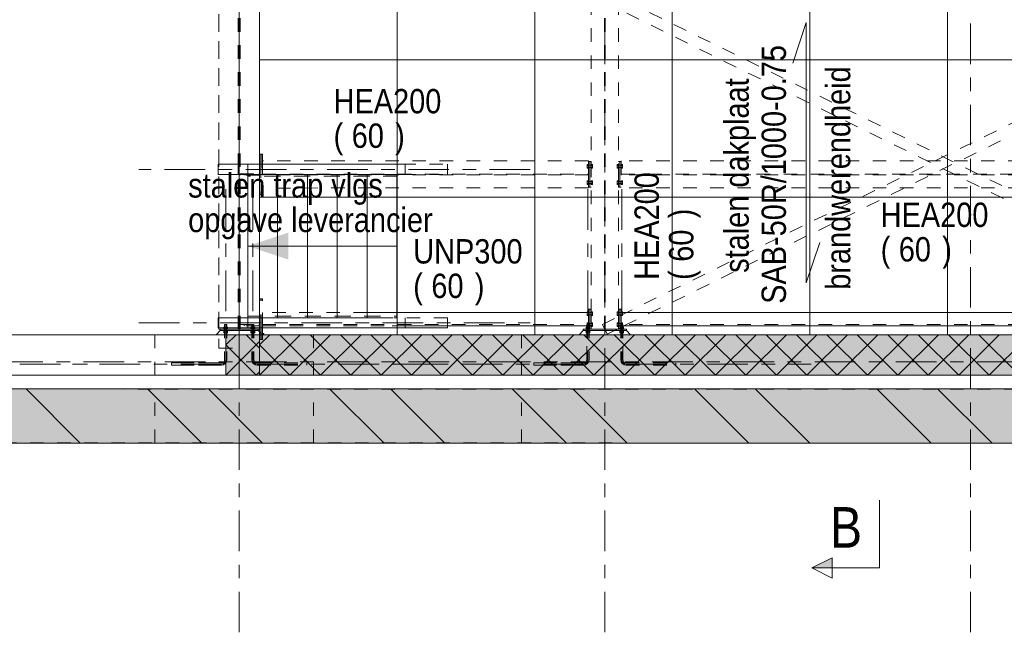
# Model space of a CAD drawing. Header units: millimetres. Extents: x -923 to -82, y -1402 to -808.
# Tile 58 of 109: x -706 to -633, y -1103 to -1058. Entities that reach past the tile are written whole.
import ezdxf

# ---------------------------------------------------------------- set-up
doc = ezdxf.new("R2010")
doc.units = ezdxf.units.MM
for name, pattern in [('XKITLINE00', [0]), ('XKITLINE01', [4, 1, -1, 1, -1]), ('XKITLINE02', [4, 2, -2]), ('XKITLINE03', [6, 3, -1, 1, -1])]:
    doc.linetypes.add(name, pattern=pattern)
for name, color, linetype, lineweight in [('Bout', 3, 'Continuous', 0), ('Grafisch object', 3, 'Continuous', 0), ('Onderbreken', 7, 'Continuous', 0), ('Onderdeel', 2, 'Continuous', 0), ('Onderdeel label', 2, 'Continuous', 0), ('Stramien', 4, 'Continuous', 0), ('Tekst', 7, 'Continuous', 0)]:
    doc.layers.add(name, color=color, linetype=linetype, lineweight=lineweight)
doc.styles.add('ARIAL', font='arial.ttf')

msp = doc.modelspace()

# ---------------------------------------------------------------- hatches: boundary and pattern name
at = {"layer": 'Grafisch object'}
msp.add_hatch(color=256, dxfattribs=at).paths.add_polyline_path([(-688.68, -1074.467), (-685.68, -1073.467), (-685.68, -1075.467)], flags=17)
at = {"layer": 'Onderbreken'}
msp.add_hatch(color=256, dxfattribs=at).paths.add_polyline_path([(-645.519, -1098.256), (-647.019, -1098.256), (-645.519, -1097.506)], flags=17)
at = {"layer": 'Onderdeel'}
for points in [[(-687.814, -1084.014), (-690.307, -1084.014), (-690.307, -1081.014), (-687.814, -1081.014)], [(-480.816, -1084.014), (-687.814, -1084.014), (-687.814, -1081.014), (-480.816, -1081.014)], [(-463.764, -1089.034), (-862.763, -1089.023), (-862.763, -1085.023), (-463.763, -1085.034)]]:
    msp.add_hatch(color=256, dxfattribs=at).paths.add_polyline_path(points, flags=17)

# ---------------------------------------------------------------- linework, layer by layer
at = {"layer": 'Bout', "linetype": 'XKITLINE02', "lineweight": 0}
for p, q in [((-663.524, -1068.431), (-663.624, -1068.431)), ((-663.624, -1068.708), (-663.624, -1068.431)), ((-663.624, -1068.5), (-663.524, -1068.5)), ((-663.624, -1068.639), (-663.524, -1068.639)), ((-663.624, -1068.708), (-663.524, -1068.708)), ((-663.524, -1068.708), (-663.524, -1068.431)), ((-663.524, -1068.479), (-663.424, -1068.479)), ((-663.524, -1068.489), (-663.314, -1068.489)), ((-663.524, -1068.649), (-663.314, -1068.649)), ((-663.524, -1068.659), (-663.424, -1068.659)), ((-663.424, -1068.659), (-663.424, -1068.479)), ((-663.414, -1068.479), (-663.314, -1068.479)), ((-663.414, -1068.659), (-663.414, -1068.479)), ((-663.414, -1068.659), (-663.314, -1068.659)), ((-663.214, -1068.431), (-663.314, -1068.431)), ((-663.314, -1068.708), (-663.314, -1068.431)), ((-663.314, -1068.5), (-663.214, -1068.5)), ((-663.314, -1068.639), (-663.214, -1068.639)), ((-663.314, -1068.708), (-663.214, -1068.708)), ((-663.214, -1068.708), (-663.214, -1068.431)), ((-661.414, -1068.431), (-661.414, -1068.708)), ((-661.414, -1068.431), (-661.314, -1068.431)), ((-661.414, -1068.5), (-661.314, -1068.5)), ((-661.414, -1068.639), (-661.314, -1068.639)), ((-661.414, -1068.708), (-661.314, -1068.708)), ((-661.314, -1068.708), (-661.314, -1068.431)), ((-661.314, -1068.479), (-661.214, -1068.479)), ((-661.314, -1068.489), (-661.104, -1068.489)), ((-661.314, -1068.649), (-661.104, -1068.649)), ((-661.314, -1068.659), (-661.214, -1068.659)), ((-661.214, -1068.479), (-661.214, -1068.659)), ((-661.204, -1068.479), (-661.104, -1068.479)), ((-661.204, -1068.659), (-661.204, -1068.479)), ((-661.204, -1068.659), (-661.104, -1068.659)), ((-661.104, -1068.431), (-661.104, -1068.708)), ((-661.104, -1068.431), (-661.004, -1068.431)), ((-661.104, -1068.5), (-661.004, -1068.5)), ((-661.104, -1068.639), (-661.004, -1068.639)), ((-661.104, -1068.708), (-661.004, -1068.708)), ((-661.004, -1068.708), (-661.004, -1068.431)), ((-663.524, -1069.631), (-663.624, -1069.631)), ((-663.624, -1069.908), (-663.624, -1069.631)), ((-663.624, -1069.7), (-663.524, -1069.7)), ((-663.524, -1069.908), (-663.524, -1069.631)), ((-663.524, -1069.679), (-663.424, -1069.679)), ((-663.524, -1069.689), (-663.314, -1069.689)), ((-663.424, -1069.859), (-663.424, -1069.679)), ((-663.414, -1069.679), (-663.314, -1069.679)), ((-663.414, -1069.679), (-663.414, -1069.859)), ((-663.214, -1069.631), (-663.314, -1069.631)), ((-663.314, -1069.908), (-663.314, -1069.631)), ((-663.314, -1069.7), (-663.214, -1069.7)), ((-663.214, -1069.908), (-663.214, -1069.631)), ((-661.414, -1069.631), (-661.414, -1069.908)), ((-661.414, -1069.631), (-661.314, -1069.631)), ((-661.414, -1069.7), (-661.314, -1069.7)), ((-661.314, -1069.908), (-661.314, -1069.631)), ((-661.314, -1069.679), (-661.214, -1069.679)), ((-661.314, -1069.689), (-661.104, -1069.689)), ((-661.214, -1069.859), (-661.214, -1069.679)), ((-661.204, -1069.679), (-661.104, -1069.679)), ((-661.204, -1069.859), (-661.204, -1069.679)), ((-661.104, -1069.631), (-661.104, -1069.908)), ((-661.104, -1069.631), (-661.004, -1069.631)), ((-661.104, -1069.7), (-661.004, -1069.7)), ((-661.004, -1069.908), (-661.004, -1069.631)), ((-663.624, -1069.839), (-663.524, -1069.839)), ((-663.624, -1069.908), (-663.524, -1069.908)), ((-663.524, -1069.849), (-663.314, -1069.849)), ((-663.524, -1069.859), (-663.424, -1069.859)), ((-663.414, -1069.859), (-663.314, -1069.859)), ((-663.314, -1069.839), (-663.214, -1069.839)), ((-663.314, -1069.908), (-663.214, -1069.908)), ((-661.414, -1069.839), (-661.314, -1069.839)), ((-661.414, -1069.908), (-661.314, -1069.908)), ((-661.314, -1069.849), (-661.104, -1069.849)), ((-661.314, -1069.859), (-661.214, -1069.859)), ((-661.204, -1069.859), (-661.104, -1069.859)), ((-661.104, -1069.839), (-661.004, -1069.839)), ((-661.104, -1069.908), (-661.004, -1069.908)), ((-663.524, -1079.325), (-663.624, -1079.325)), ((-663.624, -1079.602), (-663.624, -1079.325)), ((-663.624, -1079.394), (-663.524, -1079.394)), ((-663.624, -1079.533), (-663.524, -1079.533)), ((-663.624, -1079.602), (-663.524, -1079.602)), ((-663.524, -1079.602), (-663.524, -1079.325)), ((-663.524, -1079.374), (-663.424, -1079.374)), ((-663.524, -1079.384), (-663.424, -1079.384)), ((-663.524, -1079.544), (-663.424, -1079.544)), ((-663.524, -1079.554), (-663.424, -1079.554)), ((-663.424, -1079.554), (-663.424, -1079.374)), ((-663.414, -1079.374), (-663.314, -1079.374)), ((-663.414, -1079.554), (-663.414, -1079.374)), ((-663.414, -1079.384), (-663.314, -1079.384)), ((-663.414, -1079.544), (-663.314, -1079.544)), ((-663.414, -1079.554), (-663.314, -1079.554)), ((-663.214, -1079.325), (-663.314, -1079.325)), ((-663.314, -1079.602), (-663.314, -1079.325)), ((-663.314, -1079.394), (-663.214, -1079.394)), ((-663.314, -1079.533), (-663.214, -1079.533)), ((-663.314, -1079.602), (-663.214, -1079.602)), ((-663.214, -1079.602), (-663.214, -1079.325)), ((-661.414, -1079.325), (-661.414, -1079.602)), ((-661.414, -1079.325), (-661.314, -1079.325)), ((-661.414, -1079.395), (-661.314, -1079.395)), ((-661.414, -1079.533), (-661.314, -1079.533)), ((-661.414, -1079.602), (-661.314, -1079.602)), ((-661.314, -1079.602), (-661.314, -1079.325)), ((-661.314, -1079.374), (-661.214, -1079.374)), ((-661.314, -1079.384), (-661.214, -1079.384)), ((-661.314, -1079.544), (-661.214, -1079.544)), ((-661.314, -1079.554), (-661.214, -1079.554)), ((-661.214, -1079.554), (-661.214, -1079.374)), ((-661.204, -1079.374), (-661.104, -1079.374)), ((-661.204, -1079.554), (-661.204, -1079.374)), ((-661.204, -1079.384), (-661.104, -1079.384)), ((-661.204, -1079.544), (-661.104, -1079.544)), ((-661.204, -1079.554), (-661.104, -1079.554)), ((-661.104, -1079.325), (-661.104, -1079.602)), ((-661.104, -1079.325), (-661.004, -1079.325)), ((-661.104, -1079.395), (-661.004, -1079.395)), ((-661.104, -1079.533), (-661.004, -1079.533)), ((-661.104, -1079.602), (-661.004, -1079.602)), ((-661.004, -1079.602), (-661.004, -1079.325)), ((-663.524, -1080.125), (-663.624, -1080.125)), ((-663.624, -1080.402), (-663.624, -1080.125)), ((-663.624, -1080.194), (-663.524, -1080.194)), ((-663.624, -1080.333), (-663.524, -1080.333)), ((-663.624, -1080.402), (-663.524, -1080.402)), ((-663.524, -1080.402), (-663.524, -1080.125)), ((-663.524, -1080.174), (-663.424, -1080.174)), ((-663.524, -1080.184), (-663.424, -1080.184)), ((-663.524, -1080.344), (-663.424, -1080.344)), ((-663.524, -1080.354), (-663.424, -1080.354)), ((-663.424, -1080.354), (-663.424, -1080.174)), ((-663.414, -1080.174), (-663.314, -1080.174)), ((-663.414, -1080.354), (-663.414, -1080.174)), ((-663.414, -1080.184), (-663.314, -1080.184)), ((-663.414, -1080.344), (-663.314, -1080.344)), ((-663.414, -1080.354), (-663.314, -1080.354)), ((-663.214, -1080.125), (-663.314, -1080.125)), ((-663.314, -1080.402), (-663.314, -1080.125)), ((-663.314, -1080.194), (-663.214, -1080.194)), ((-663.314, -1080.333), (-663.214, -1080.333)), ((-663.314, -1080.402), (-663.214, -1080.402)), ((-663.214, -1080.402), (-663.214, -1080.125)), ((-661.414, -1080.125), (-661.414, -1080.402)), ((-661.414, -1080.125), (-661.314, -1080.125)), ((-661.414, -1080.195), (-661.314, -1080.195)), ((-661.414, -1080.333), (-661.314, -1080.333)), ((-661.414, -1080.402), (-661.314, -1080.402)), ((-661.314, -1080.402), (-661.314, -1080.125)), ((-661.314, -1080.174), (-661.214, -1080.174)), ((-661.314, -1080.184), (-661.104, -1080.184)), ((-661.314, -1080.344), (-661.104, -1080.344)), ((-661.314, -1080.354), (-661.214, -1080.354)), ((-661.214, -1080.354), (-661.214, -1080.174)), ((-661.204, -1080.174), (-661.104, -1080.174)), ((-661.204, -1080.354), (-661.204, -1080.174)), ((-661.204, -1080.354), (-661.104, -1080.354)), ((-661.104, -1080.125), (-661.104, -1080.402)), ((-661.104, -1080.125), (-661.004, -1080.125)), ((-661.104, -1080.195), (-661.004, -1080.195)), ((-661.104, -1080.333), (-661.004, -1080.333)), ((-661.104, -1080.402), (-661.004, -1080.402)), ((-661.004, -1080.402), (-661.004, -1080.125))]:
    msp.add_line(p, q, dxfattribs=at)
at = {"layer": 'Bout', "linetype": 'XKITLINE00', "lineweight": 0}
for p, q in [((-663.424, -1079.384), (-663.414, -1079.384)), ((-663.424, -1079.544), (-663.414, -1079.544)), ((-661.214, -1079.384), (-661.204, -1079.384)), ((-661.214, -1079.544), (-661.204, -1079.544)), ((-663.424, -1080.184), (-663.414, -1080.184)), ((-663.424, -1080.344), (-663.414, -1080.344)), ((-687.605, -1080.925), (-687.505, -1080.925)), ((-687.605, -1080.995), (-687.505, -1080.995)), ((-687.505, -1080.925), (-687.505, -1081.014))]:
    msp.add_line(p, q, dxfattribs=at)
at = {"layer": 'Grafisch object', "linetype": 'XKITLINE00', "lineweight": 0}
for p, q in [((-687.814, -1055.137), (-687.814, -1081.014)), ((-687.814, -1081.013), (-687.814, -1055.148)), ((-677.654, -1081.014), (-677.654, -1055.137)), ((-667.494, -1081.014), (-667.494, -1055.137)), ((-657.334, -1081.014), (-657.334, -1055.137)), ((-647.174, -1081.014), (-647.174, -1055.137)), ((-637.014, -1081.014), (-637.014, -1055.137)), ((-687.814, -1060.694), (-687.814, -1060.694)), ((-687.814, -1060.694), (-595.437, -1060.694)), ((-687.814, -1070.854), (-687.814, -1070.854)), ((-687.814, -1070.854), (-595.437, -1070.854)), ((-677.681, -1074.467), (-688.68, -1074.467)), ((-687.814, -1081.014), (-595.437, -1081.014))]:
    msp.add_line(p, q, dxfattribs=at)
at = {"layer": 'Onderbreken', "linetype": 'XKITLINE00', "lineweight": 0}
for p, q in [((-642.019, -1098.256), (-642.019, -1093.256)), ((-647.019, -1098.256), (-645.519, -1097.506)), ((-645.519, -1097.506), (-645.519, -1099.006)), ((-645.519, -1099.006), (-647.019, -1098.256)), ((-642.019, -1098.256), (-647.019, -1098.256))]:
    msp.add_line(p, q, dxfattribs=at)
at = {"layer": 'Onderdeel', "linetype": 'XKITLINE01', "lineweight": 0}
for p, q in [((-690.817, -943.316), (-690.817, -1082.014)), ((-690.817, -943.316), (-690.817, -1082.014)), ((-690.815, -1080.614), (-690.816, -943.716)), ((-689.387, -1080.614), (-689.389, -943.716)), ((-689.317, -1082.014), (-689.317, -943.316)), ((-689.242, -1080.614), (-689.244, -943.716)), ((-663.314, -1079.364), (-663.314, -1056.514)), ((-662.491, -1056.372), (-613.729, -1080.364)), ((-662.347, -1080.614), (-662.347, -1056.179)), ((-662.282, -1080.614), (-662.282, -1056.179)), ((-661.314, -1079.364), (-661.314, -1056.514)), ((-661.204, -1079.622), (-614.237, -1056.514)), ((-660.9, -1080.364), (-612.138, -1056.372)), ((-660.804, -1056.311), (-613.424, -1079.622)), ((-687.815, -1070.67), (-687.815, -1067.67)), ((-687.705, -1067.67), (-687.605, -1067.67)), ((-687.705, -1070.67), (-687.705, -1067.67)), ((-687.605, -1067.67), (-687.605, -1070.67)), ((-663.524, -1068.169), (-687.605, -1068.17)), ((-687.605, -1068.17), (-687.605, -1070.17)), ((-663.524, -1068.169), (-663.524, -1070.169)), ((-663.524, -1070.119), (-663.524, -1068.219)), ((-663.524, -1068.219), (-663.424, -1068.219)), ((-663.424, -1068.219), (-663.424, -1070.119)), ((-663.414, -1070.119), (-663.414, -1068.219)), ((-663.414, -1068.219), (-663.314, -1068.219)), ((-663.314, -1068.219), (-663.314, -1070.119)), ((-661.314, -1068.219), (-661.214, -1068.219)), ((-661.314, -1070.119), (-661.314, -1068.219)), ((-661.214, -1068.219), (-661.214, -1070.119)), ((-661.204, -1068.219), (-661.104, -1068.219)), ((-661.204, -1070.119), (-661.204, -1068.219)), ((-613.524, -1068.169), (-661.104, -1068.169)), ((-661.104, -1068.169), (-661.104, -1070.169)), ((-661.104, -1068.219), (-661.104, -1070.119)), ((-689.405, -1069.169), (-689.405, -1068.419)), ((-688.681, -1068.419), (-689.405, -1068.419)), ((-689.405, -1068.419), (-689.405, -1069.169)), ((-689.317, -1069.169), (-689.317, -1068.419)), ((-689.292, -1068.419), (-688.681, -1068.419)), ((-687.815, -1080.514), (-687.815, -1068.419)), ((-687.715, -1068.419), (-687.715, -1070.67)), ((-677.276, -1068.419), (-673.948, -1068.419)), ((-677.072, -1069.169), (-677.072, -1068.419)), ((-673.948, -1069.169), (-673.948, -1068.419)), ((-688.681, -1069.169), (-689.405, -1069.169)), ((-689.292, -1069.169), (-688.681, -1069.169)), ((-689.242, -1069.22), (-689.242, -1069.12)), ((-689.242, -1069.12), (-687.842, -1069.12)), ((-687.842, -1069.22), (-689.242, -1069.22)), ((-688.942, -1069.22), (-688.942, -1069.12)), ((-686.48, -1069.169), (-688.68, -1069.169)), ((-686.48, -1069.289), (-688.68, -1069.289)), ((-687.842, -1069.12), (-687.842, -1069.22)), ((-687.605, -1069.137), (-663.524, -1069.137)), ((-663.524, -1069.202), (-687.605, -1069.202)), ((-686.48, -1069.169), (-686.48, -1079.764)), ((-684.28, -1069.169), (-686.48, -1069.169)), ((-684.28, -1069.289), (-686.48, -1069.289)), ((-684.28, -1069.169), (-684.28, -1079.764)), ((-682.08, -1069.169), (-684.28, -1069.169)), ((-682.08, -1069.289), (-684.28, -1069.289)), ((-682.081, -1069.169), (-682.081, -1079.764)), ((-679.881, -1069.169), (-682.081, -1069.169)), ((-679.881, -1069.289), (-682.081, -1069.289)), ((-679.881, -1069.169), (-679.881, -1079.764)), ((-677.681, -1069.169), (-679.881, -1069.169)), ((-677.681, -1069.289), (-679.881, -1069.289)), ((-677.276, -1069.169), (-673.948, -1069.169)), ((-661.104, -1069.137), (-613.524, -1069.136)), ((-613.524, -1069.201), (-661.104, -1069.202)), ((-663.524, -1070.169), (-687.605, -1070.17)), ((-663.424, -1070.119), (-663.524, -1070.119)), ((-663.314, -1070.119), (-663.414, -1070.119)), ((-661.214, -1070.119), (-661.314, -1070.119)), ((-661.104, -1070.119), (-661.204, -1070.119)), ((-613.524, -1070.169), (-661.104, -1070.169)), ((-687.715, -1070.67), (-687.815, -1070.67)), ((-687.605, -1070.67), (-687.705, -1070.67)), ((-687.815, -1078.364), (-687.715, -1078.364)), ((-687.815, -1080.614), (-687.815, -1078.364)), ((-687.715, -1080.514), (-687.715, -1078.364)), ((-687.705, -1078.364), (-687.605, -1078.364)), ((-687.705, -1080.514), (-687.705, -1078.364)), ((-687.605, -1080.514), (-687.605, -1078.364)), ((-663.414, -1079.114), (-663.314, -1079.114)), ((-663.414, -1079.364), (-663.414, -1079.114)), ((-663.314, -1079.114), (-663.314, -1080.614)), ((-661.314, -1079.114), (-661.214, -1079.114)), ((-661.314, -1080.614), (-661.314, -1079.114)), ((-661.214, -1079.364), (-661.214, -1079.114)), ((-689.405, -1080.514), (-689.405, -1079.764)), ((-689.405, -1079.764), (-689.405, -1080.514)), ((-688.681, -1079.764), (-689.405, -1079.764)), ((-689.317, -1080.514), (-689.317, -1079.764)), ((-688.68, -1079.644), (-686.48, -1079.644)), ((-688.68, -1079.764), (-686.48, -1079.764)), ((-679.881, -1079.364), (-687.605, -1079.364)), ((-687.605, -1079.364), (-687.605, -1080.364)), ((-686.48, -1079.644), (-684.28, -1079.644)), ((-686.48, -1079.764), (-684.28, -1079.764)), ((-684.28, -1079.644), (-682.08, -1079.644)), ((-684.28, -1079.764), (-682.08, -1079.764)), ((-682.081, -1079.644), (-679.881, -1079.644)), ((-682.081, -1079.764), (-679.881, -1079.764)), ((-679.881, -1079.644), (-677.681, -1079.644)), ((-679.881, -1079.764), (-677.681, -1079.764)), ((-673.948, -1079.764), (-678.014, -1079.764)), ((-677.681, -1079.764), (-677.681, -1079.364)), ((-677.072, -1080.514), (-677.072, -1079.764)), ((-673.948, -1080.364), (-673.948, -1079.764)), ((-663.524, -1080.364), (-663.524, -1079.364)), ((-662.491, -1080.255), (-661.214, -1079.627)), ((-661.104, -1080.364), (-661.104, -1079.364)), ((-689.317, -1080.614), (-690.815, -1080.614)), ((-690.815, -1080.614), (-689.387, -1080.614)), ((-690.715, -1080.614), (-690.715, -1080.714)), ((-690.715, -1080.614), (-687.915, -1080.614)), ((-690.465, -1080.574), (-690.165, -1080.574)), ((-690.465, -1080.574), (-690.465, -1080.614)), ((-690.165, -1080.574), (-690.465, -1080.574)), ((-690.465, -1080.574), (-690.465, -1080.614)), ((-690.465, -1080.614), (-690.165, -1080.614)), ((-690.165, -1080.614), (-690.465, -1080.614)), ((-690.176, -1080.454), (-690.453, -1080.454)), ((-690.453, -1080.454), (-690.453, -1080.574)), ((-690.453, -1080.454), (-690.176, -1080.454)), ((-690.453, -1080.454), (-690.453, -1080.574)), ((-690.176, -1080.574), (-690.453, -1080.574)), ((-690.453, -1080.574), (-690.176, -1080.574)), ((-690.395, -1080.264), (-690.235, -1080.264)), ((-690.395, -1080.264), (-690.395, -1082.864)), ((-690.235, -1080.264), (-690.395, -1080.264)), ((-690.395, -1080.264), (-690.395, -1082.864)), ((-690.235, -1080.264), (-690.235, -1082.864)), ((-690.235, -1080.264), (-690.235, -1082.864)), ((-690.176, -1080.454), (-690.176, -1080.574)), ((-690.176, -1080.454), (-690.176, -1080.574)), ((-690.165, -1080.574), (-690.165, -1080.614)), ((-690.165, -1080.574), (-690.165, -1080.614)), ((-689.405, -1080.514), (-688.681, -1080.514)), ((-689.242, -1080.364), (-689.242, -1080.264)), ((-689.242, -1080.264), (-687.842, -1080.264)), ((-687.842, -1080.364), (-689.242, -1080.364)), ((-688.942, -1080.364), (-688.942, -1080.264)), ((-688.165, -1080.574), (-688.465, -1080.574)), ((-688.465, -1080.574), (-688.465, -1080.614)), ((-688.465, -1080.574), (-688.165, -1080.574)), ((-688.465, -1080.574), (-688.465, -1080.614)), ((-688.165, -1080.614), (-688.465, -1080.614)), ((-688.465, -1080.614), (-688.165, -1080.614)), ((-688.176, -1080.454), (-688.453, -1080.454)), ((-688.453, -1080.454), (-688.453, -1080.574)), ((-688.453, -1080.454), (-688.176, -1080.454)), ((-688.453, -1080.454), (-688.453, -1080.574)), ((-688.176, -1080.574), (-688.453, -1080.574)), ((-688.453, -1080.574), (-688.176, -1080.574)), ((-688.235, -1080.264), (-688.395, -1080.264)), ((-688.395, -1080.264), (-688.395, -1082.864)), ((-688.395, -1080.264), (-688.235, -1080.264)), ((-688.395, -1080.264), (-688.395, -1082.864)), ((-688.235, -1080.264), (-688.235, -1082.864)), ((-688.235, -1080.264), (-688.235, -1082.864)), ((-688.176, -1080.454), (-688.176, -1080.574)), ((-688.176, -1080.454), (-688.176, -1080.574)), ((-688.165, -1080.574), (-688.165, -1080.614)), ((-688.165, -1080.574), (-688.165, -1080.614)), ((-687.842, -1080.264), (-687.842, -1080.364)), ((-687.605, -1080.264), (-663.524, -1080.264)), ((-687.605, -1080.364), (-678.014, -1080.364)), ((-663.414, -1080.574), (-663.714, -1080.574)), ((-663.714, -1080.574), (-663.714, -1080.614)), ((-663.714, -1080.614), (-663.414, -1080.614)), ((-663.414, -1080.614), (-663.714, -1080.614)), ((-663.426, -1080.454), (-663.703, -1080.454)), ((-663.703, -1080.454), (-663.703, -1080.574)), ((-663.703, -1080.574), (-663.426, -1080.574)), ((-663.426, -1080.574), (-663.703, -1080.574)), ((-663.644, -1080.264), (-663.484, -1080.264)), ((-663.644, -1080.364), (-663.644, -1080.264)), ((-663.484, -1080.264), (-663.644, -1080.264)), ((-663.644, -1080.264), (-663.644, -1082.864)), ((-663.644, -1082.864), (-663.644, -1080.454)), ((-663.524, -1080.454), (-663.426, -1080.454)), ((-663.524, -1080.574), (-663.424, -1080.574)), ((-663.484, -1080.264), (-663.484, -1082.864)), ((-663.484, -1080.264), (-663.484, -1082.864)), ((-663.426, -1080.454), (-663.426, -1080.574)), ((-663.426, -1080.454), (-663.426, -1080.574)), ((-663.414, -1080.614), (-663.414, -1080.574)), ((-663.414, -1080.574), (-663.414, -1080.614)), ((-663.314, -1080.614), (-661.314, -1080.614)), ((-662.137, -1080.973), (-662.491, -1080.255)), ((-662.137, -1080.973), (-661.214, -1080.518)), ((-661.214, -1080.614), (-661.314, -1080.614)), ((-661.214, -1080.574), (-661.214, -1080.614)), ((-661.214, -1080.574), (-661.104, -1080.574)), ((-661.214, -1080.574), (-660.914, -1080.574)), ((-661.214, -1080.574), (-661.214, -1080.614)), ((-661.214, -1080.614), (-660.914, -1080.614)), ((-661.214, -1080.614), (-660.914, -1080.614)), ((-661.204, -1080.513), (-660.984, -1080.405)), ((-661.204, -1080.614), (-661.104, -1080.614)), ((-661.104, -1080.454), (-661.203, -1080.454)), ((-661.203, -1080.454), (-661.203, -1080.574)), ((-661.203, -1080.454), (-660.926, -1080.454)), ((-661.203, -1080.454), (-661.203, -1080.574)), ((-661.203, -1080.574), (-660.926, -1080.574)), ((-661.203, -1080.574), (-660.926, -1080.574)), ((-661.144, -1080.264), (-660.984, -1080.264)), ((-661.144, -1080.264), (-661.144, -1082.864)), ((-660.984, -1080.264), (-661.144, -1080.264)), ((-661.144, -1080.264), (-661.144, -1082.864)), ((-613.524, -1080.264), (-661.104, -1080.264)), ((-660.984, -1080.264), (-660.984, -1082.864)), ((-660.984, -1080.364), (-660.984, -1080.264)), ((-660.984, -1082.864), (-660.984, -1080.454)), ((-660.926, -1080.454), (-660.926, -1080.574)), ((-660.914, -1080.574), (-660.914, -1080.614)), ((-695.546, -1084.014), (-695.546, -1081.014)), ((-690.715, -1080.714), (-691.015, -1081.014)), ((-691.015, -1081.014), (-687.615, -1081.014)), ((-689.317, -1080.714), (-690.715, -1080.714)), ((-690.715, -1080.714), (-689.317, -1080.714)), ((-690.165, -1080.714), (-690.465, -1080.714)), ((-690.465, -1080.714), (-690.465, -1080.754)), ((-690.465, -1080.714), (-690.165, -1080.714)), ((-690.465, -1080.714), (-690.465, -1080.754)), ((-690.165, -1080.754), (-690.465, -1080.754)), ((-690.465, -1080.754), (-690.165, -1080.754)), ((-690.176, -1080.754), (-690.453, -1080.754)), ((-690.453, -1080.754), (-690.453, -1080.874)), ((-690.453, -1080.754), (-690.176, -1080.754)), ((-690.453, -1080.754), (-690.453, -1080.874)), ((-690.176, -1080.874), (-690.453, -1080.874)), ((-690.453, -1080.874), (-690.176, -1080.874)), ((-690.307, -1081.014), (-687.814, -1081.014)), ((-690.176, -1080.754), (-690.176, -1080.874)), ((-690.176, -1080.754), (-690.176, -1080.874)), ((-690.165, -1080.714), (-690.165, -1080.754)), ((-690.165, -1080.714), (-690.165, -1080.754)), ((-689.317, -1082.513), (-689.317, -1081.014)), ((-688.165, -1080.714), (-688.465, -1080.714)), ((-688.465, -1080.714), (-688.465, -1080.754)), ((-688.465, -1080.714), (-688.165, -1080.714)), ((-688.465, -1080.714), (-688.465, -1080.754)), ((-688.165, -1080.754), (-688.465, -1080.754)), ((-688.465, -1080.754), (-688.165, -1080.754)), ((-688.176, -1080.754), (-688.453, -1080.754)), ((-688.453, -1080.754), (-688.453, -1080.874)), ((-688.453, -1080.754), (-688.176, -1080.754)), ((-688.453, -1080.754), (-688.453, -1080.874)), ((-688.176, -1080.874), (-688.453, -1080.874)), ((-688.453, -1080.874), (-688.176, -1080.874)), ((-688.176, -1080.754), (-688.176, -1080.874)), ((-688.176, -1080.754), (-688.176, -1080.874)), ((-688.165, -1080.714), (-688.165, -1080.754)), ((-688.165, -1080.714), (-688.165, -1080.754)), ((-687.715, -1080.914), (-687.815, -1080.814)), ((-687.815, -1081.364), (-687.815, -1081.014)), ((-687.715, -1081.364), (-687.815, -1081.364)), ((-687.814, -1084.014), (-687.814, -1081.014)), ((-687.715, -1081.014), (-687.715, -1081.364)), ((-687.705, -1081.364), (-687.705, -1080.924)), ((-687.605, -1081.364), (-687.705, -1081.364)), ((-687.605, -1081.014), (-687.605, -1081.364)), ((-683.826, -1084.014), (-683.826, -1081.014)), ((-668.466, -1084.014), (-668.466, -1081.014)), ((-660.414, -1081.014), (-664.214, -1081.014)), ((-664.214, -1081.014), (-664.214, -1081.014)), ((-663.714, -1080.714), (-663.414, -1080.714)), ((-663.714, -1080.714), (-663.714, -1080.754)), ((-663.414, -1080.714), (-663.714, -1080.714)), ((-663.714, -1080.714), (-663.714, -1080.754)), ((-663.714, -1080.754), (-663.414, -1080.754)), ((-663.414, -1080.754), (-663.714, -1080.754)), ((-663.703, -1080.754), (-663.426, -1080.754)), ((-663.703, -1080.754), (-663.703, -1080.874)), ((-663.426, -1080.754), (-663.703, -1080.754)), ((-663.703, -1080.754), (-663.703, -1080.874)), ((-663.703, -1080.874), (-663.426, -1080.874)), ((-663.426, -1080.874), (-663.703, -1080.874)), ((-663.426, -1080.754), (-663.426, -1080.874)), ((-663.426, -1080.754), (-663.426, -1080.874)), ((-663.414, -1080.714), (-663.414, -1080.754)), ((-663.414, -1080.714), (-663.414, -1080.754)), ((-660.914, -1080.714), (-661.214, -1080.714)), ((-661.214, -1080.714), (-661.214, -1080.754)), ((-661.214, -1080.714), (-660.914, -1080.714)), ((-661.214, -1080.714), (-661.214, -1080.754)), ((-660.914, -1080.754), (-661.214, -1080.754)), ((-661.214, -1080.754), (-660.914, -1080.754)), ((-660.926, -1080.754), (-661.203, -1080.754)), ((-661.203, -1080.754), (-661.203, -1080.874)), ((-661.203, -1080.754), (-660.926, -1080.754)), ((-661.203, -1080.754), (-661.203, -1080.874)), ((-660.926, -1080.874), (-661.203, -1080.874)), ((-661.203, -1080.874), (-660.926, -1080.874)), ((-660.926, -1080.754), (-660.926, -1080.874)), ((-660.926, -1080.754), (-660.926, -1080.874)), ((-660.914, -1080.714), (-660.914, -1080.754)), ((-660.914, -1080.714), (-660.914, -1080.754)), ((-660.414, -1081.014), (-660.414, -1081.014)), ((-660.414, -1081.014), (-660.414, -1081.014)), ((-690.817, -1082.014), (-689.317, -1082.014)), ((-690.817, -1082.014), (-689.317, -1082.014)), ((-689.315, -1084.014), (-689.315, -1082.514)), ((-690.635, -1083.104), (-694.315, -1083.104)), ((-694.315, -1083.104), (-694.315, -1083.264)), ((-694.315, -1083.104), (-690.635, -1083.104)), ((-694.315, -1083.264), (-694.315, -1083.104)), ((-694.315, -1083.264), (-690.635, -1083.264)), ((-690.635, -1083.264), (-694.315, -1083.264)), ((-690.635, -1083.104), (-690.543, -1083.085)), ((-690.635, -1083.104), (-690.543, -1083.085)), ((-690.635, -1083.264), (-690.482, -1083.233)), ((-690.635, -1083.264), (-690.482, -1083.233)), ((-690.543, -1083.085), (-690.465, -1083.033)), ((-690.543, -1083.085), (-690.465, -1083.033)), ((-690.482, -1083.233), (-690.352, -1083.146)), ((-690.482, -1083.233), (-690.352, -1083.146)), ((-690.465, -1083.033), (-690.413, -1082.955)), ((-690.465, -1083.033), (-690.413, -1082.955)), ((-690.413, -1082.955), (-690.395, -1082.864)), ((-690.413, -1082.955), (-690.395, -1082.864)), ((-690.352, -1083.146), (-690.265, -1083.017)), ((-690.352, -1083.146), (-690.265, -1083.017)), ((-690.265, -1083.017), (-690.235, -1082.864)), ((-690.265, -1083.017), (-690.235, -1082.864)), ((-688.364, -1083.017), (-688.395, -1082.864)), ((-688.364, -1083.017), (-688.395, -1082.864)), ((-688.278, -1083.146), (-688.364, -1083.017)), ((-688.278, -1083.146), (-688.364, -1083.017)), ((-688.148, -1083.233), (-688.278, -1083.146)), ((-688.148, -1083.233), (-688.278, -1083.146)), ((-688.216, -1082.955), (-688.235, -1082.864)), ((-688.216, -1082.955), (-688.235, -1082.864)), ((-688.164, -1083.033), (-688.216, -1082.955)), ((-688.164, -1083.033), (-688.216, -1082.955)), ((-688.087, -1083.085), (-688.164, -1083.033)), ((-688.087, -1083.085), (-688.164, -1083.033)), ((-688.148, -1083.233), (-687.995, -1083.264)), ((-688.148, -1083.233), (-687.995, -1083.264)), ((-688.087, -1083.085), (-687.995, -1083.104)), ((-688.087, -1083.085), (-687.995, -1083.104)), ((-687.995, -1083.104), (-684.315, -1083.104)), ((-687.995, -1083.104), (-684.315, -1083.104)), ((-687.995, -1083.264), (-684.315, -1083.264)), ((-687.995, -1083.264), (-684.315, -1083.264)), ((-684.315, -1083.104), (-684.315, -1083.264)), ((-684.315, -1083.264), (-684.315, -1083.104)), ((-663.884, -1083.104), (-667.564, -1083.104)), ((-667.564, -1083.104), (-667.564, -1083.264)), ((-667.564, -1083.104), (-663.884, -1083.104)), ((-667.564, -1083.264), (-667.564, -1083.104)), ((-667.564, -1083.264), (-663.884, -1083.264)), ((-663.884, -1083.264), (-667.564, -1083.264)), ((-663.884, -1083.104), (-663.792, -1083.086)), ((-663.884, -1083.104), (-663.792, -1083.086)), ((-663.884, -1083.264), (-663.731, -1083.233)), ((-663.884, -1083.264), (-663.731, -1083.233)), ((-663.792, -1083.086), (-663.715, -1083.033)), ((-663.792, -1083.086), (-663.715, -1083.033)), ((-663.731, -1083.233), (-663.601, -1083.147)), ((-663.731, -1083.233), (-663.601, -1083.147)), ((-663.715, -1083.033), (-663.663, -1082.956)), ((-663.715, -1083.033), (-663.663, -1082.956)), ((-663.663, -1082.956), (-663.644, -1082.864)), ((-663.663, -1082.956), (-663.644, -1082.864)), ((-663.601, -1083.147), (-663.515, -1083.017)), ((-663.601, -1083.147), (-663.515, -1083.017)), ((-663.515, -1083.017), (-663.484, -1082.864)), ((-663.515, -1083.017), (-663.484, -1082.864)), ((-661.114, -1083.017), (-661.144, -1082.864)), ((-661.114, -1083.017), (-661.144, -1082.864)), ((-661.027, -1083.147), (-661.114, -1083.017)), ((-661.027, -1083.147), (-661.114, -1083.017)), ((-660.897, -1083.233), (-661.027, -1083.147)), ((-660.897, -1083.233), (-661.027, -1083.147)), ((-660.966, -1082.956), (-660.984, -1082.864)), ((-660.966, -1082.956), (-660.984, -1082.864)), ((-660.914, -1083.034), (-660.966, -1082.956)), ((-660.914, -1083.034), (-660.966, -1082.956)), ((-660.836, -1083.086), (-660.914, -1083.034)), ((-660.836, -1083.086), (-660.914, -1083.034)), ((-660.897, -1083.233), (-660.744, -1083.264)), ((-660.897, -1083.233), (-660.744, -1083.264)), ((-660.836, -1083.086), (-660.744, -1083.104)), ((-660.836, -1083.086), (-660.744, -1083.104)), ((-660.744, -1083.104), (-657.064, -1083.104)), ((-660.744, -1083.104), (-657.064, -1083.104)), ((-660.744, -1083.264), (-657.064, -1083.264)), ((-660.744, -1083.264), (-657.064, -1083.264)), ((-657.064, -1083.264), (-657.064, -1083.104)), ((-657.064, -1083.104), (-657.064, -1083.264)), ((-770.814, -1084.014), (-689.315, -1084.014)), ((-690.307, -1084.014), (-687.814, -1084.014)), ((-858.819, -1085.023), (-463.763, -1085.034)), ((-695.546, -1089.018), (-695.546, -1085.018)), ((-683.826, -1089.018), (-683.826, -1085.018)), ((-668.466, -1089.019), (-668.466, -1085.019)), ((-467.764, -1089.024), (-858.763, -1089.014)), ((-858.763, -1089.014), (-467.764, -1089.024))]:
    msp.add_line(p, q, dxfattribs=at)
at = {"layer": 'Onderdeel', "linetype": 'XKITLINE00', "lineweight": 0}
for p, q in [((-689.317, -1068.419), (-689.316, -955.911)), ((-687.815, -1068.419), (-687.816, -955.911)), ((-687.815, -1067.67), (-687.715, -1067.67)), ((-687.715, -1068.419), (-687.715, -1067.67)), ((-690.881, -1068.419), (-688.681, -1068.419)), ((-690.881, -1069.169), (-690.881, -1068.419)), ((-688.681, -1068.419), (-688.681, -1069.169)), ((-688.681, -1068.419), (-677.276, -1068.419)), ((-688.681, -1069.169), (-688.681, -1068.419)), ((-688.681, -1069.169), (-690.881, -1069.169)), ((-689.317, -1079.764), (-689.317, -1069.169)), ((-677.276, -1069.169), (-688.681, -1069.169)), ((-688.68, -1069.169), (-688.68, -1079.764)), ((-686.48, -1079.764), (-686.48, -1069.169)), ((-684.28, -1079.764), (-684.28, -1069.169)), ((-682.08, -1079.764), (-682.08, -1069.169)), ((-679.881, -1079.764), (-679.881, -1069.169)), ((-677.681, -1079.364), (-677.681, -1069.169)), ((-663.524, -1079.114), (-663.424, -1079.114)), ((-663.524, -1079.364), (-663.524, -1079.114)), ((-663.424, -1079.114), (-663.424, -1080.614)), ((-661.204, -1079.114), (-661.104, -1079.114)), ((-661.204, -1080.614), (-661.204, -1079.114)), ((-661.104, -1079.364), (-661.104, -1079.114)), ((-690.883, -1080.514), (-690.883, -1079.764)), ((-690.883, -1079.764), (-688.681, -1079.764)), ((-688.681, -1079.764), (-688.681, -1080.514)), ((-688.681, -1080.514), (-688.681, -1079.764)), ((-688.681, -1079.764), (-678.014, -1079.764)), ((-679.881, -1079.364), (-663.524, -1079.364)), ((-663.524, -1080.364), (-663.524, -1079.364)), ((-663.414, -1080.574), (-663.414, -1079.364)), ((-663.314, -1080.614), (-663.314, -1079.364)), ((-661.314, -1080.614), (-661.314, -1079.364)), ((-661.214, -1080.574), (-661.214, -1079.364)), ((-661.214, -1079.627), (-661.204, -1079.622)), ((-613.524, -1079.364), (-661.104, -1079.364)), ((-661.104, -1079.364), (-661.104, -1080.364)), ((-690.883, -1080.514), (-688.681, -1080.514)), ((-689.317, -1081.014), (-689.317, -1080.514)), ((-689.317, -1080.614), (-687.815, -1080.614)), ((-688.681, -1080.514), (-673.948, -1080.514)), ((-687.915, -1080.614), (-687.915, -1080.714)), ((-687.815, -1080.614), (-687.815, -1080.514)), ((-687.815, -1081.014), (-687.815, -1080.614)), ((-687.715, -1081.014), (-687.715, -1080.514)), ((-687.705, -1080.924), (-687.705, -1080.514)), ((-687.605, -1081.014), (-687.605, -1080.514)), ((-678.014, -1080.364), (-663.524, -1080.364)), ((-673.948, -1080.514), (-673.948, -1080.364)), ((-661.204, -1080.614), (-663.914, -1080.614)), ((-663.914, -1080.614), (-663.914, -1080.714)), ((-663.714, -1080.574), (-663.524, -1080.574)), ((-663.714, -1080.574), (-663.714, -1080.614)), ((-663.703, -1080.454), (-663.524, -1080.454)), ((-663.703, -1080.454), (-663.703, -1080.574)), ((-663.644, -1080.454), (-663.644, -1080.364)), ((-663.524, -1080.614), (-663.524, -1080.364)), ((-663.424, -1080.614), (-663.524, -1080.614)), ((-663.424, -1080.574), (-663.414, -1080.574)), ((-663.414, -1080.614), (-663.414, -1080.574)), ((-663.314, -1080.614), (-663.414, -1080.614)), ((-661.214, -1080.518), (-661.204, -1080.513)), ((-661.204, -1080.574), (-661.214, -1080.574)), ((-661.214, -1080.574), (-661.214, -1080.614)), ((-661.104, -1080.614), (-661.204, -1080.614)), ((-613.524, -1080.364), (-661.104, -1080.364)), ((-661.104, -1080.364), (-661.104, -1080.614)), ((-660.926, -1080.454), (-661.104, -1080.454)), ((-660.914, -1080.574), (-661.104, -1080.574)), ((-661.104, -1080.614), (-660.714, -1080.614)), ((-660.984, -1080.405), (-660.9, -1080.364)), ((-660.984, -1080.454), (-660.984, -1080.364)), ((-660.926, -1080.574), (-660.926, -1080.454)), ((-660.914, -1080.614), (-660.914, -1080.574)), ((-660.714, -1080.614), (-660.714, -1080.714)), ((-711.327, -1081.014), (-690.307, -1081.014)), ((-690.307, -1081.769), (-689.552, -1081.014)), ((-690.307, -1084.014), (-690.307, -1081.014)), ((-687.814, -1081.014), (-690.307, -1081.014)), ((-687.915, -1080.714), (-689.317, -1080.714)), ((-687.915, -1080.714), (-689.317, -1080.714)), ((-688.062, -1081.769), (-688.817, -1081.014)), ((-687.815, -1080.814), (-687.915, -1080.714)), ((-687.814, -1084.014), (-684.814, -1081.014)), ((-480.816, -1081.014), (-687.814, -1081.014)), ((-687.814, -1081.014), (-687.814, -1084.014)), ((-687.814, -1081.014), (-687.814, -1081.014)), ((-687.814, -1084.014), (-687.814, -1081.014)), ((-687.789, -1081.744), (-687.059, -1081.014)), ((-687.615, -1081.014), (-687.715, -1080.914)), ((-685.569, -1081.769), (-686.324, -1081.014)), ((-685.569, -1084.014), (-682.569, -1081.014)), ((-681.079, -1084.014), (-684.079, -1081.014)), ((-683.324, -1084.014), (-680.324, -1081.014)), ((-678.834, -1084.014), (-681.834, -1081.014)), ((-681.079, -1084.014), (-678.079, -1081.014)), ((-676.589, -1084.014), (-679.589, -1081.014)), ((-678.834, -1084.014), (-675.834, -1081.014)), ((-674.344, -1084.014), (-677.344, -1081.014)), ((-676.589, -1084.014), (-673.589, -1081.014)), ((-672.099, -1084.014), (-675.099, -1081.014)), ((-674.344, -1084.014), (-671.344, -1081.014)), ((-669.854, -1084.014), (-672.854, -1081.014)), ((-672.099, -1084.014), (-669.099, -1081.014)), ((-667.608, -1084.014), (-670.608, -1081.014)), ((-669.854, -1084.014), (-666.854, -1081.014)), ((-665.363, -1084.014), (-668.363, -1081.014)), ((-667.608, -1084.014), (-664.608, -1081.014)), ((-663.118, -1084.014), (-666.118, -1081.014)), ((-665.363, -1084.014), (-662.363, -1081.014)), ((-664.214, -1081.014), (-663.914, -1080.714)), ((-660.714, -1080.714), (-663.914, -1080.714)), ((-663.914, -1080.714), (-660.714, -1080.714)), ((-660.873, -1084.014), (-663.873, -1081.014)), ((-663.118, -1084.014), (-660.118, -1081.014)), ((-658.628, -1084.014), (-661.628, -1081.014)), ((-660.873, -1084.014), (-657.873, -1081.014)), ((-660.714, -1080.714), (-660.414, -1081.014)), ((-656.383, -1084.014), (-659.383, -1081.014)), ((-658.628, -1084.014), (-655.628, -1081.014)), ((-654.138, -1084.014), (-657.138, -1081.014)), ((-656.383, -1084.014), (-653.383, -1081.014)), ((-651.893, -1084.014), (-654.893, -1081.014)), ((-654.138, -1084.014), (-651.138, -1081.014)), ((-649.648, -1084.014), (-652.648, -1081.014)), ((-651.893, -1084.014), (-648.893, -1081.014)), ((-647.403, -1084.014), (-650.403, -1081.014)), ((-649.648, -1084.014), (-646.648, -1081.014)), ((-645.158, -1084.014), (-648.158, -1081.014)), ((-647.403, -1084.014), (-644.403, -1081.014)), ((-642.913, -1084.014), (-645.913, -1081.014)), ((-645.158, -1084.014), (-642.158, -1081.014)), ((-640.668, -1084.014), (-643.668, -1081.014)), ((-642.913, -1084.014), (-639.913, -1081.014)), ((-638.423, -1084.014), (-641.423, -1081.014)), ((-640.668, -1084.014), (-637.668, -1081.014)), ((-636.178, -1084.014), (-639.178, -1081.014)), ((-638.423, -1084.014), (-635.423, -1081.014)), ((-633.933, -1084.014), (-636.933, -1081.014)), ((-636.178, -1084.014), (-633.178, -1081.014)), ((-631.687, -1084.014), (-634.687, -1081.014)), ((-633.932, -1084.014), (-630.932, -1081.014)), ((-690.307, -1084.014), (-687.814, -1081.521)), ((-689.184, -1082.891), (-690.307, -1081.769)), ((-687.814, -1082.016), (-688.062, -1081.769)), ((-686.691, -1082.891), (-687.814, -1081.769)), ((-683.324, -1084.014), (-685.569, -1081.769)), ((-688.062, -1084.014), (-689.184, -1082.891)), ((-685.569, -1084.014), (-686.691, -1082.891)), ((-711.327, -1084.014), (-690.307, -1084.014)), ((-690.307, -1084.014), (-690.307, -1084.014)), ((-690.307, -1084.014), (-690.307, -1084.014)), ((-690.307, -1084.014), (-690.307, -1084.014)), ((-690.307, -1084.014), (-687.814, -1084.014)), ((-688.062, -1084.014), (-687.814, -1083.766)), ((-687.814, -1084.014), (-687.814, -1084.014)), ((-687.814, -1084.014), (-687.814, -1084.014)), ((-687.814, -1084.014), (-687.814, -1084.014)), ((-480.816, -1084.014), (-687.814, -1084.014)), ((-687.814, -1084.014), (-687.814, -1084.014)), ((-858.819, -1085.023), (-463.763, -1085.034)), ((-802.669, -1085.015), (-463.763, -1085.024)), ((-701.066, -1089.027), (-705.065, -1085.027)), ((-692.085, -1089.027), (-696.085, -1085.027)), ((-687.595, -1089.028), (-691.595, -1085.027)), ((-678.615, -1089.028), (-682.615, -1085.028)), ((-674.125, -1089.028), (-678.125, -1085.028)), ((-665.144, -1089.028), (-669.144, -1085.028)), ((-660.654, -1089.028), (-664.654, -1085.028)), ((-651.674, -1089.028), (-655.674, -1085.028)), ((-647.184, -1089.029), (-651.184, -1085.028)), ((-638.204, -1089.029), (-642.204, -1085.029)), ((-633.714, -1089.029), (-637.713, -1085.029)), ((-858.763, -1089.023), (-463.764, -1089.034))]:
    msp.add_line(p, q, dxfattribs=at)
at = {"layer": 'Onderdeel', "linetype": 'XKITLINE03', "lineweight": 0}
for p, q in [((-667.828, -1068.794), (-696.725, -1068.794)), ((-690.315, -1070.264), (-690.315, -1082.864)), ((-690.315, -1070.264), (-690.315, -1082.864)), ((-688.315, -1070.264), (-688.315, -1082.864)), ((-688.315, -1070.264), (-688.315, -1082.864)), ((-663.564, -1070.264), (-663.564, -1082.864)), ((-663.564, -1070.264), (-663.564, -1082.864)), ((-661.064, -1070.264), (-661.064, -1082.864)), ((-661.064, -1070.264), (-661.064, -1082.864)), ((-696.725, -1080.139), (-667.828, -1080.139)), ((-711.516, -1083.184), (-697.836, -1083.184)), ((-711.516, -1083.184), (-697.836, -1083.184)), ((-690.635, -1083.184), (-704.315, -1083.184)), ((-690.635, -1083.184), (-704.315, -1083.184)), ((-690.512, -1083.159), (-690.635, -1083.184)), ((-690.512, -1083.159), (-690.635, -1083.184)), ((-690.408, -1083.09), (-690.512, -1083.159)), ((-690.408, -1083.09), (-690.512, -1083.159)), ((-690.339, -1082.986), (-690.408, -1083.09)), ((-690.339, -1082.986), (-690.408, -1083.09)), ((-690.315, -1082.864), (-690.339, -1082.986)), ((-690.315, -1082.864), (-690.339, -1082.986)), ((-688.315, -1082.864), (-688.29, -1082.986)), ((-688.315, -1082.864), (-688.29, -1082.986)), ((-688.29, -1082.986), (-688.221, -1083.09)), ((-688.29, -1082.986), (-688.221, -1083.09)), ((-688.221, -1083.09), (-688.117, -1083.159)), ((-688.221, -1083.09), (-688.117, -1083.159)), ((-688.117, -1083.159), (-687.995, -1083.184)), ((-688.117, -1083.159), (-687.995, -1083.184)), ((-687.995, -1083.184), (-674.315, -1083.184)), ((-687.995, -1083.184), (-674.315, -1083.184)), ((-663.884, -1083.184), (-677.564, -1083.183)), ((-663.884, -1083.184), (-677.564, -1083.183)), ((-663.762, -1083.159), (-663.884, -1083.184)), ((-663.762, -1083.159), (-663.884, -1083.184)), ((-663.658, -1083.09), (-663.762, -1083.159)), ((-663.658, -1083.09), (-663.762, -1083.159)), ((-663.589, -1082.986), (-663.658, -1083.09)), ((-663.589, -1082.986), (-663.658, -1083.09)), ((-663.564, -1082.864), (-663.589, -1082.986)), ((-663.564, -1082.864), (-663.589, -1082.986)), ((-661.064, -1082.864), (-661.04, -1082.986)), ((-661.064, -1082.864), (-661.04, -1082.986)), ((-661.04, -1082.986), (-660.971, -1083.09)), ((-661.04, -1082.986), (-660.971, -1083.09)), ((-660.971, -1083.09), (-660.867, -1083.16)), ((-660.971, -1083.09), (-660.867, -1083.16)), ((-660.867, -1083.16), (-660.744, -1083.184)), ((-660.867, -1083.16), (-660.744, -1083.184)), ((-660.744, -1083.184), (-647.064, -1083.184)), ((-660.744, -1083.184), (-647.064, -1083.184))]:
    msp.add_line(p, q, dxfattribs=at)
at = {"layer": 'Onderdeel label', "linetype": 'XKITLINE00', "lineweight": 0}
for p, q in [((-648.437, -1060.942), (-647.437, -1057.942)), ((-647.437, -1077.192), (-647.437, -1057.942)), ((-647.437, -1077.192), (-646.437, -1074.192))]:
    msp.add_line(p, q, dxfattribs=at)
at = {"layer": 'Stramien', "linetype": 'XKITLINE03', "lineweight": 0}
for p, q in [((-689.315, -1103.014), (-689.315, -840.314)), ((-662.315, -1103.014), (-662.315, -840.314)), ((-635.315, -1103.014), (-635.315, -840.314)), ((-880.815, -1083.014), (-445.815, -1083.014))]:
    msp.add_line(p, q, dxfattribs=at)

# ---------------------------------------------------------------- texts
at = {"layer": 'Onderbreken', "style": 'ARIAL', "width": 0.85}
msp.add_text('B', height=3, dxfattribs=at).set_placement((-645.688, -1096.756))
at = {"layer": 'Onderdeel label', "style": 'ARIAL', "width": 0.85}
for s, rotation, p in [('SAB-50R/1000-0.75', 90, (-648.937, -1078.729)), ('brandwerendheid', 90, (-644.187, -1077.692)), ('stalen dakplaat', 90, (-651.687, -1076.442)), ('HEA200', 90.00021, (-658.326, -1076.962)), (')', 90.00021, (-655.776, -1072.413)), ('60', 90.00021, (-655.776, -1075.623)), ('(', 90.00021, (-655.776, -1076.962))]:
    msp.add_text(s, height=1.8, rotation=rotation, dxfattribs=at).set_placement(p)
for s, p in [('HEA200', (-682.35, -1064.652)), ('(', (-682.35, -1067.202)), ('60', (-681.011, -1067.202)), (')', (-677.801, -1067.202)), ('HEA200', (-641.943, -1073.051)), ('UNP300', (-676.468, -1075.752)), ('(', (-641.943, -1075.601)), ('60', (-640.604, -1075.601)), (')', (-637.394, -1075.601)), ('(', (-676.468, -1078.302)), (')', (-671.919, -1078.302)), ('60', (-675.129, -1078.302))]:
    msp.add_text(s, height=1.8, dxfattribs=at).set_placement(p)
at = {"layer": 'Tekst', "style": 'ARIAL', "width": 0.85}
for s, p in [('stalen trap vlgs', (-693.09, -1070.878)), ('opgave leverancier', (-693.09, -1073.428))]:
    msp.add_text(s, height=1.8, dxfattribs=at).set_placement(p)

doc.saveas('drawing.dxf')
